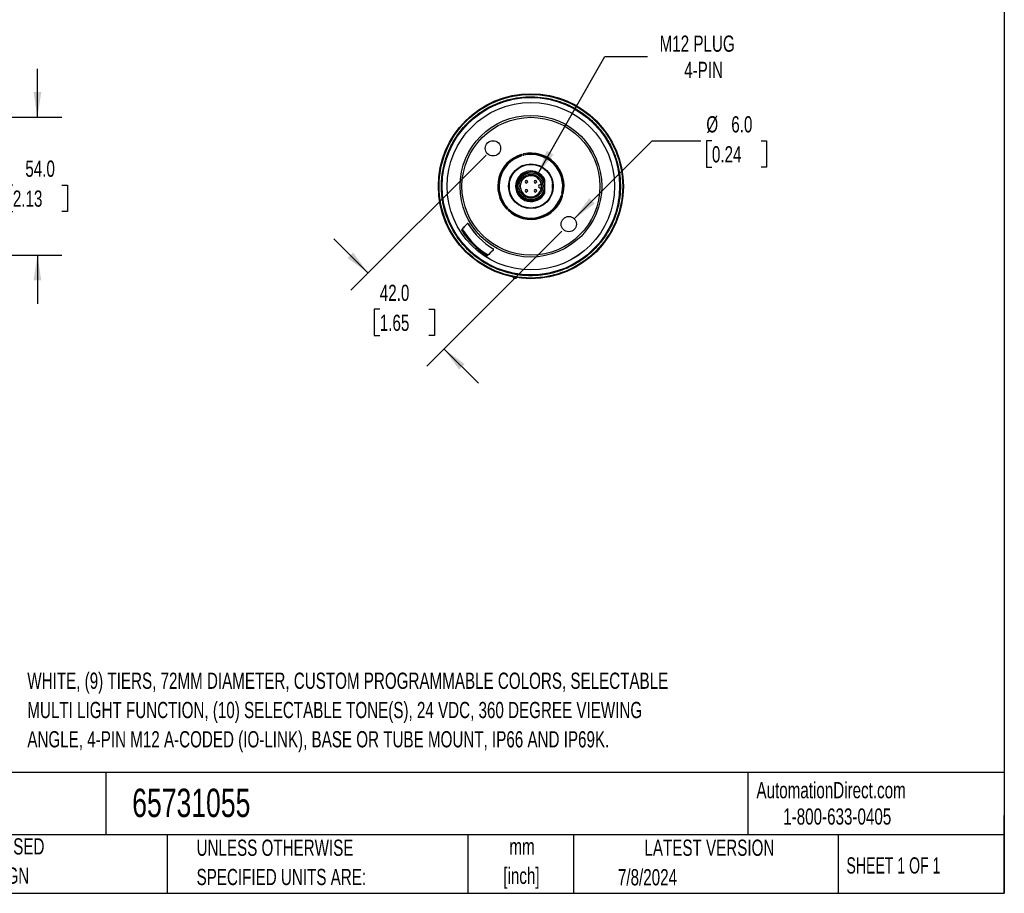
# Model space of a CAD drawing. Header units: millimetres. Extents: x 19 to 819, y 19 to 629.
# Tile 2 of 3: x 434 to 819, y 19 to 361. Entities that reach past the tile are written whole.
import ezdxf

# ---------------------------------------------------------------- set-up
doc = ezdxf.new("R2010")
doc.units = ezdxf.units.MM
doc.header["$LTSCALE"] = 3
doc.layers.add('DIMENSIONS', color=140, linetype='Continuous', lineweight=25)
doc.layers.add('TEXT', color=140, linetype='Continuous', lineweight=25)
doc.styles.add('SLDTEXTSTYLE0', font='TXT', dxfattribs={"width": 0.7})
doc.styles.add('SLDTEXTSTYLE1', font='TXT', dxfattribs={"width": 0.65})
doc.dimstyles.new('SLDDIMSTYLE0', dxfattribs={"dimtxt": 6.474023, "dimasz": 9.906, "dimexe": 0, "dimexo": 0.0625, "dimgap": 1.618506, "dimtad": 0, "dimtih": 1, "dimtoh": 1, "dimrnd": 1e-09, "dimzin": 4, "dimdsep": 46, "dimtxsty": 'SLDTEXTSTYLE0', "dimsah": 1, "dimcen": 0.09, "dimadec": 0, "dimazin": 1, "dimtfac": 1, "dimtmove": 0, "dimatfit": 0, "dimfxl": 0, "dimfrac": 2, "dimtolj": 1, "dimtzin": 12, "dimarcsym": 0})
doc.dimstyles.new('SLDDIMSTYLE2', dxfattribs={"dimtxt": 6.474023, "dimasz": 9.906, "dimexe": 0, "dimexo": 0.0625, "dimgap": 1.618506, "dimtad": 0, "dimtih": 1, "dimtoh": 1, "dimrnd": 1e-09, "dimzin": 4, "dimdsep": 46, "dimtxsty": 'SLDTEXTSTYLE0', "dimsah": 1, "dimcen": 0, "dimadec": 0, "dimazin": 1, "dimtfac": 1, "dimtofl": 0, "dimtmove": 0, "dimatfit": 3, "dimfxl": 0, "dimfrac": 2, "dimtolj": 1, "dimtzin": 12, "dimarcsym": 0})
doc.dimstyles.new('SLDDIMSTYLE3', dxfattribs={"dimtxt": 6.474023, "dimasz": 9.906, "dimexe": 0, "dimexo": 0.0625, "dimgap": 1.618506, "dimtad": 0, "dimtih": 1, "dimtoh": 1, "dimrnd": 1e-09, "dimzin": 12, "dimdsep": 46, "dimtxsty": 'SLDTEXTSTYLE0', "dimsah": 1, "dimcen": 0, "dimadec": 0, "dimazin": 3, "dimtfac": 1, "dimtofl": 0, "dimtmove": 0, "dimatfit": 3, "dimfxl": 0, "dimfrac": 2, "dimtolj": 1, "dimtzin": 12, "dimarcsym": 0})

# ---------------------------------------------------------------- blocks, each defined once
blk = doc.blocks.new('_D')
at = {"layer": 'DIMENSIONS'}
for p, q in [((440.5, 323.03), (440.5, 342.08)), ((391.53, 323.03), (450.02, 323.03)), ((430.88, 296.46), (428.7, 296.46)), ((428.7, 296.46), (428.7, 286.17)), ((450.12, 296.46), (452.29, 296.46)), ((452.29, 296.46), (452.29, 286.17)), ((428.7, 286.17), (430.88, 286.17)), ((452.29, 286.17), (450.12, 286.17)), ((391.53, 269.03), (450.02, 269.03)), ((440.5, 269.03), (440.5, 249.98))]:
    blk.add_line(p, q, dxfattribs=at)
for points in [[(440.5, 323.03), (442.02, 332.94), (438.97, 332.94)], [(440.5, 269.03), (438.97, 259.13), (442.02, 259.13)]]:
    blk.add_solid(points, dxfattribs=at)
at = {"layer": 'DIMENSIONS', "char_height": 6.35, "attachment_point": 1, "style": 'SLDTEXTSTYLE0'}
for s, insert in [('%%c', (425.99, 306.09)), ('54.0', (435.77, 306.09)), ('2.13', (430.88, 294.36))]:
    blk.add_mtext(s, dxfattribs=dict(at, insert=insert))
blk = doc.blocks.new('_D_6')
at = {"layer": 'DIMENSIONS'}
for p, q in [((616.21, 308.19), (563.29, 255.26)), ((645.91, 278.49), (592.99, 225.57)), ((570.02, 262), (556.55, 275.47)), ((574.58, 247.83), (572.4, 247.83)), ((572.4, 247.83), (572.4, 237.54)), ((593.82, 247.83), (595.99, 247.83)), ((595.99, 247.83), (595.99, 237.54)), ((572.4, 237.54), (574.58, 237.54)), ((595.99, 237.54), (593.82, 237.54)), ((599.72, 232.3), (613.19, 218.83))]:
    blk.add_line(p, q, dxfattribs=at)
for points in [[(570.02, 262), (564.1, 270.08), (561.94, 267.93)], [(599.72, 232.3), (605.65, 224.22), (607.8, 226.37)]]:
    blk.add_solid(points, dxfattribs=at)
at = {"layer": 'DIMENSIONS', "char_height": 6.35, "attachment_point": 1, "style": 'SLDTEXTSTYLE0'}
for s, insert in [('42.0', (574.58, 257.46)), ('1.65', (574.58, 245.72))]:
    blk.add_mtext(s, dxfattribs=dict(at, insert=insert))
blk = doc.blocks.new('_D_7')
at = {"layer": 'DIMENSIONS'}
for p, q in [((650.73, 283.31), (681.26, 313.84)), ((681.26, 313.84), (700.31, 313.84)), ((704.65, 313.84), (702.48, 313.84)), ((702.48, 313.84), (702.48, 303.55)), ((723.89, 313.84), (726.07, 313.84)), ((726.07, 313.84), (726.07, 303.55)), ((702.48, 303.55), (704.65, 303.55)), ((726.07, 303.55), (723.89, 303.55))]:
    blk.add_line(p, q, dxfattribs=at)
blk.add_solid([(650.73, 283.31), (658.81, 289.23), (656.65, 291.39)], dxfattribs=at)
at = {"layer": 'DIMENSIONS', "char_height": 6.35, "attachment_point": 1, "style": 'SLDTEXTSTYLE0'}
for s, insert in [('%%c', (702.46, 323.47)), ('6.0', (712.23, 323.47)), ('0.24', (704.65, 311.73))]:
    blk.add_mtext(s, dxfattribs=dict(at, insert=insert))
blk = doc.blocks.new('_D_8')
at = {"layer": 'DIMENSIONS'}
for p, q in [((636.36, 300.6), (662.74, 346.89)), ((662.74, 346.89), (679.41, 346.89))]:
    blk.add_line(p, q, dxfattribs=at)
blk.add_solid([(636.36, 300.6), (642.58, 308.45), (639.94, 309.96)], dxfattribs=at)
at = {"layer": 'DIMENSIONS', "char_height": 6.35, "attachment_point": 1, "style": 'SLDTEXTSTYLE0'}
for s, insert in [('M12 PLUG', (684.17, 355.07)), ('4-PIN', (693.78, 344.78))]:
    blk.add_mtext(s, dxfattribs=dict(at, insert=insert))

msp = doc.modelspace()

# ---------------------------------------------------------------- linework, layer by layer
for p, q in [((630.217, 308.275), (630.23, 308.227)), ((630.713, 308.356), (630.7, 308.405)), ((630.305, 303.857), (628.706, 302.933)), ((638.805, 302.933), (637.206, 303.857)), ((625.256, 296.957), (625.256, 295.11)), ((639.156, 294.551), (639.156, 297.517)), ((642.256, 295.11), (642.256, 296.957)), ((621.224, 296.86), (621.323, 296.697)), ((621.323, 295.37), (621.224, 295.208)), ((637.862, 296.634), (637.306, 296.634)), ((637.306, 295.434), (637.862, 295.434)), ((645.949, 292.508), (645.997, 292.495)), ((646.126, 292.978), (646.078, 292.991)), ((624.606, 287.237), (624.57, 287.202)), ((624.924, 286.848), (624.959, 286.884)), ((628.706, 289.134), (630.305, 288.211)), ((637.206, 288.211), (638.805, 289.134)), ((606.514, 278.933), (606.823, 279.242)), ((608.771, 281.313), (608.766, 281.274)), ((609.242, 281.273), (609.237, 281.231)), ((618.953, 271.515), (618.995, 271.521)), ((618.996, 271.045), (619.035, 271.049)), ((616.964, 269.102), (616.654, 268.792)), ((626.776, 260.462), (626.827, 260.197)), ((628.009, 259.989), (628.148, 260.22))]:
    msp.add_line(p, q)
at = {"flags": 128}
msp.add_lwpolyline([(645.992, 293.033), (646.251, 294.423), (646.355, 296.034)], dxfattribs=at)
for centre, radius in [((633.756, 296.034), 36.25), ((633.756, 296.034), 34.758), ((633.756, 296.034), 32.798), ((633.756, 296.034), 32.795), ((633.756, 296.034), 27.75), ((633.756, 296.034), 27), ((618.906, 310.883), 3), ((633.756, 296.034), 8.75), ((633.756, 296.034), 8.55), ((633.756, 296.034), 5.25), ((633.756, 296.034), 4.65), ((648.605, 281.185), 3)]:
    msp.add_circle(centre, radius)
for centre, radius, start, end in [((630.941, 308.469), 0.25, 102.75253, 195), ((633.756, 296.034), 12.599, 0, 103.77979), ((633.756, 296.034), 12.559, 346.31978, 103.68022), ((633.756, 296.034), 13, 347.24747, 102.75253), ((633.756, 296.034), 12.45, 347.25632, 102.74368), ((633.756, 296.034), 13, 107.24747, 222.75253), ((633.756, 296.034), 12.599, 106.22021, 223.77979), ((633.756, 296.034), 12.559, 106.31978, 176.22843), ((633.756, 296.034), 12.45, 107.25632, 222.74368), ((629.975, 308.21), 0.25, 15, 107.24747), ((629.988, 308.162), 0.25, 287.25632, 15), ((630.954, 308.421), 0.25, 195, 282.74368), ((633.756, 296.034), 6, 25.84193, 334.15807), ((633.756, 296.034), 5.6, 15.35889, 344.64111), ((633.756, 296.034), 4.15, 8.31286, 351.68714), ((631.988, 297.802), 0.5, 0, 180), ((631.988, 297.802), 0.5, 180, 0), ((635.523, 297.802), 0.5, 0, 180), ((635.523, 297.802), 0.5, 180, 0), ((633.756, 296.034), 12.584, 177.03375, 182.96625), ((633.756, 296.034), 12.559, 183.77157, 223.68022), ((631.988, 294.266), 0.5, 0, 180), ((631.988, 294.266), 0.5, 180, 0), ((635.523, 294.266), 0.5, 0, 180), ((635.523, 294.266), 0.5, 180, 0), ((637.306, 296.034), 0.6, 90, 270), ((633.756, 296.034), 4.15, 351.68714, 8.31286), ((646.143, 293.232), 0.25, 167.25632, 255), ((646.191, 293.219), 0.25, 255, 347.24747), ((633.756, 296.034), 13, 227.24747, 342.75253), ((633.756, 296.034), 12.599, 226.22021, 343.77979), ((633.756, 296.034), 12.45, 227.25632, 342.74368), ((633.756, 296.034), 12.559, 318.06168, 343.68022), ((645.884, 292.266), 0.25, 75, 162.74368), ((645.932, 292.253), 0.25, 342.75253, 75), ((624.393, 287.379), 0.25, 222.75253, 315), ((624.429, 287.414), 0.25, 315, 42.74368), ((625.1, 286.672), 0.25, 135, 227.24747), ((625.136, 286.707), 0.25, 47.25632, 135), ((633.756, 296.034), 12.559, 226.31978, 311.93832), ((633.756, 296.034), 12.595, 311.13087, 318.86913), ((646.483, 283.306), 5.5, 126.11098, 143.88902), ((633.756, 296.034), 32.164, 212.11916, 237.88084), ((633.756, 296.034), 31.738, 211.94321, 238.05679), ((633.756, 296.034), 28.64, 211.12026, 238.87974), ((633.756, 296.034), 28.614, 211.05413, 238.94587), ((633.756, 296.034), 36.5, 259.05811, 260.94189)]:
    msp.add_arc(centre, radius, start, end)
for points, knots in [([(597.806, 296.034), (597.806, 305.568), (601.593, 314.713), (615.077, 328.196), (624.221, 331.984), (643.29, 331.984), (652.434, 328.196), (665.918, 314.713), (669.706, 305.568), (669.706, 286.499), (665.918, 277.355), (652.434, 263.872), (643.29, 260.084), (633.756, 260.084)], [0, 0, 0, 0, 0.1666667, 0.1666667, 0.3333333, 0.3333333, 0.5, 0.5, 0.6666667, 0.6666667, 0.8333333, 0.8333333, 1, 1, 1, 1]), ([(598.711, 296.034), (598.712, 296.233), (598.714, 296.63), (598.729, 297.227), (598.755, 297.822), (598.79, 298.417), (598.836, 299.011), (598.891, 299.605), (598.957, 300.197), (599.114, 301.418), (599.433, 303.257), (600.043, 305.716), (600.839, 308.154), (602.172, 311.399), (604.324, 315.31), (607.627, 319.598), (611.568, 323.34), (616.003, 326.407), (620.759, 328.719), (625.654, 330.253), (630.527, 331.041), (635.367, 331.151), (640.225, 330.595), (645.127, 329.316), (649.95, 327.264), (654.512, 324.443), (658.635, 320.914), (662.165, 316.79), (664.985, 312.228), (667.038, 307.406), (668.317, 302.503), (668.872, 297.645), (668.763, 292.805), (667.975, 287.932), (666.441, 283.037), (664.129, 278.281), (661.062, 273.846), (657.32, 269.905), (653.032, 266.602), (649.121, 264.451), (645.876, 263.117), (643.438, 262.321), (640.979, 261.711), (638.944, 261.358), (637.328, 261.164), (636.139, 261.064), (634.948, 261.001), (634.153, 260.993), (633.756, 260.989)], [0, 0, 0, 0, 0.00361669, 0.00723033, 0.01084198, 0.01445267, 0.01806347, 0.02167541, 0.02528955, 0.02890693, 0.04404853, 0.05919325, 0.07491416, 0.09063819, 0.12292481, 0.1557263, 0.18865908, 0.22133033, 0.2533655, 0.2844328, 0.3142607, 0.34281838, 0.37218471, 0.40286572, 0.43461244, 0.46711162, 0.50000052, 0.53288942, 0.5653886, 0.59713532, 0.62781633, 0.65718266, 0.68574033, 0.71556824, 0.74663553, 0.77867071, 0.81134195, 0.84427474, 0.87707623, 0.90936285, 0.92508376, 0.94080779, 0.95594939, 0.97109411, 0.97832418, 0.98554626, 0.99276874, 1, 1, 1, 1]), ([(633.756, 260.084), (624.221, 260.084), (615.077, 263.872), (601.593, 277.355), (597.806, 286.499), (597.806, 296.034)], [0, 0, 0, 0, 0.5, 0.5, 1, 1, 1, 1]), ([(633.756, 260.989), (633.561, 260.99), (633.172, 260.992), (632.588, 261.007), (632.006, 261.031), (631.424, 261.065), (630.844, 261.108), (630.264, 261.161), (629.685, 261.224), (629.107, 261.297), (628.53, 261.379), (627.954, 261.471), (626.455, 261.735), (624.056, 262.3), (620.791, 263.414), (617.607, 264.863), (614.525, 266.664), (611.62, 268.784), (608.932, 271.21), (606.505, 273.898), (604.386, 276.803), (602.585, 279.885), (601.136, 283.069), (600.022, 286.334), (599.42, 288.891), (599.112, 290.711), (598.965, 291.769), (598.852, 292.831), (598.771, 293.896), (598.72, 294.964), (598.714, 295.677), (598.711, 296.034)], [0, 0, 0, 0, 0.0106146, 0.02121615, 0.03180758, 0.04239181, 0.05297179, 0.06355046, 0.07413076, 0.08471563, 0.09530801, 0.10591083, 0.11652702, 0.17826298, 0.24000846, 0.30431771, 0.36863652, 0.43431416, 0.50000156, 0.56567919, 0.63136659, 0.69567584, 0.75999466, 0.82173061, 0.8834761, 0.9029256, 0.92233942, 0.94173564, 0.9611324, 0.98054783, 1, 1, 1, 1]), ([(621.224, 296.86), (621.218, 296.831), (621.206, 296.775), (621.194, 296.714), (621.189, 296.685)], [0, 0, 0, 0, 0.5301049, 1, 1, 1, 1]), ([(621.189, 295.383), (621.194, 295.354), (621.206, 295.292), (621.218, 295.237), (621.224, 295.208)], [0, 0, 0, 0, 0.4698951, 1, 1, 1, 1]), ([(609.237, 281.231), (609.224, 281.253), (609.208, 281.272), (609.179, 281.301), (609.164, 281.312), (609.123, 281.34), (609.098, 281.35), (609.029, 281.372), (608.988, 281.373), (608.878, 281.358), (608.816, 281.326), (608.766, 281.274)], [0, 0, 0, 0, 0.0625, 0.0625, 0.125, 0.125, 0.25, 0.25, 0.5, 0.5, 1, 1, 1, 1]), ([(609.242, 281.273), (609.227, 281.298), (609.209, 281.319), (609.178, 281.348), (609.163, 281.359), (609.121, 281.385), (609.097, 281.395), (609.028, 281.414), (608.989, 281.414), (608.881, 281.397), (608.82, 281.365), (608.771, 281.313)], [0, 0, 0, 0, 0.0625, 0.0625, 0.125, 0.125, 0.25, 0.25, 0.5, 0.5, 1, 1, 1, 1]), ([(618.996, 271.045), (619.048, 271.094), (619.08, 271.156), (619.095, 271.267), (619.094, 271.308), (619.072, 271.377), (619.061, 271.402), (619.034, 271.443), (619.023, 271.457), (618.993, 271.487), (618.975, 271.502), (618.953, 271.515)], [0, 0, 0, 0, 0.5, 0.5, 0.75, 0.75, 0.875, 0.875, 0.9375, 0.9375, 1, 1, 1, 1]), ([(619.035, 271.049), (619.087, 271.098), (619.119, 271.159), (619.136, 271.268), (619.136, 271.306), (619.117, 271.375), (619.107, 271.399), (619.081, 271.441), (619.07, 271.456), (619.041, 271.487), (619.02, 271.505), (618.995, 271.521)], [0, 0, 0, 0, 0.5, 0.5, 0.75, 0.75, 0.875, 0.875, 0.9375, 0.9375, 1, 1, 1, 1])]:
    msp.add_open_spline(points, degree=3, knots=knots)
for points in [[(639.156, 297.517), (639.156, 297.905), (639.156, 298.281), (639.156, 298.649)], [(639.156, 293.418), (639.156, 293.786), (639.156, 294.162), (639.156, 294.551)], [(606.514, 278.933), (607.264, 279.724), (608.016, 280.517), (608.771, 281.313)], [(608.766, 281.274), (608.117, 280.595), (607.469, 279.918), (606.823, 279.242)], [(619.035, 271.049), (618.239, 270.294), (617.446, 269.542), (616.654, 268.792)], [(616.964, 269.102), (617.639, 269.748), (618.317, 270.395), (618.996, 271.045)]]:
    msp.add_open_spline(points, degree=3)
at = {"layer": 'TEXT'}
for p, q in [((819.15, 628.65), (819.15, 19.05)), ((819.15, 66.378), (19.05, 66.378)), ((467.277, 66.378), (467.277, 41.91)), ((718.726, 66.378), (718.726, 41.91)), ((819.15, 19.05), (819.15, 49.53)), ((819.15, 41.91), (19.05, 41.91)), ((491.341, 41.91), (491.341, 19.05)), ((609.073, 41.91), (609.073, 19.05)), ((650.436, 41.91), (650.436, 19.05)), ((754.046, 41.91), (754.046, 19.05)), ((19.05, 19.05), (819.15, 19.05))]:
    msp.add_line(p, q, dxfattribs=at)

# ---------------------------------------------------------------- texts
for s, insert, char_height, attachment_point, style in [('WHITE, (9) TIERS, 72MM DIAMETER, CUSTOM PROGRAMMABLE COLORS, SELECTABLE', (436.546, 105.5), 6.35, 1, 'SLDTEXTSTYLE0'), ('MULTI LIGHT FUNCTION, (10) SELECTABLE TONE(S), 24 VDC, 360 DEGREE VIEWING', (436.546, 94.033), 6.35, 1, 'SLDTEXTSTYLE0'), ('ANGLE, 4-PIN M12 A-CODED (IO-LINK), BASE OR TUBE MOUNT, IP66 AND IP69K.', (436.546, 82.567), 6.35, 1, 'SLDTEXTSTYLE0'), ('AutomationDirect.com', (722.085, 62.63), 6.35, 1, 'SLDTEXTSTYLE0'), ('65731055', (477.623, 60.044), 11.1125, 1, 'SLDTEXTSTYLE0'), ('1-800-633-0405', (732.575, 52.311), 6.35, 1, 'SLDTEXTSTYLE0'), ('METRIC UNITS USED', (382.813, 40.608), 6.35, 1, 'SLDTEXTSTYLE0'), ('UNLESS OTHERWISE', (502.824, 40.084), 6.35, 1, 'SLDTEXTSTYLE0'), ('mm', (630.297, 40.558), 6.35, 2, 'SLDTEXTSTYLE0'), ('LATEST VERSION', (703.656, 40.092), 6.35, 2, 'SLDTEXTSTYLE0'), ('SHEET 1 OF 1', (757.324, 33.154), 6.35, 1, 'SLDTEXTSTYLE1'), ('FOR PART DESIGN', (382.813, 29.142), 6.35, 1, 'SLDTEXTSTYLE0'), ('SPECIFIED UNITS ARE:', (502.824, 28.617), 6.35, 1, 'SLDTEXTSTYLE0'), ('[inch]', (630.045, 29.091), 6.35, 2, 'SLDTEXTSTYLE0'), ('7/8/2024', (667.838, 28.525), 6.35, 1, 'SLDTEXTSTYLE0')]:
    msp.add_mtext(s, dxfattribs=dict(at, insert=insert, char_height=char_height, attachment_point=attachment_point, style=style))

# ---------------------------------------------------------------- dimensions: what is measured, and where the dimension line sits
at = {"layer": 'DIMENSIONS'}
dim = msp.add_diameter_dim_2p(p1=(631.156, 291.472), p2=(636.355, 300.595), text='M12 PLUG\\P4-PIN', dimstyle='SLDDIMSTYLE3', override={"dimpost": '<>'}, dxfattribs=at)
dim.commit()
dim.dimension.update_dxf_attribs({"geometry": '_D_8', "text_midpoint": (705.9, 346.887), "dimtype": 163})
dim = msp.add_linear_dim(base=(440.497, 269.034), p1=(387.724, 323.034), p2=(387.724, 269.034), angle=90, text='%%c<>', dimstyle='SLDDIMSTYLE0', dxfattribs=at)
dim.commit()
dim.dimension.update_dxf_attribs({"geometry": '_D', "text_midpoint": (440.497, 296.459), "dimtype": 160})
dim = msp.add_diameter_dim_2p(p1=(646.483, 279.063), p2=(650.726, 283.306), dimstyle='SLDDIMSTYLE2', dxfattribs=at)
dim.commit()
dim.dimension.update_dxf_attribs({"geometry": '_D_7', "text_midpoint": (714.273, 313.835), "dimtype": 163})
dim = msp.add_linear_dim(base=(570.023, 262), p1=(648.605, 281.185), p2=(618.906, 310.883), angle=315, dimstyle='SLDDIMSTYLE0', dxfattribs=at)
dim.commit()
dim.dimension.update_dxf_attribs({"geometry": '_D_6', "text_midpoint": (584.196, 247.826), "dimtype": 160})

doc.saveas('drawing.dxf')
